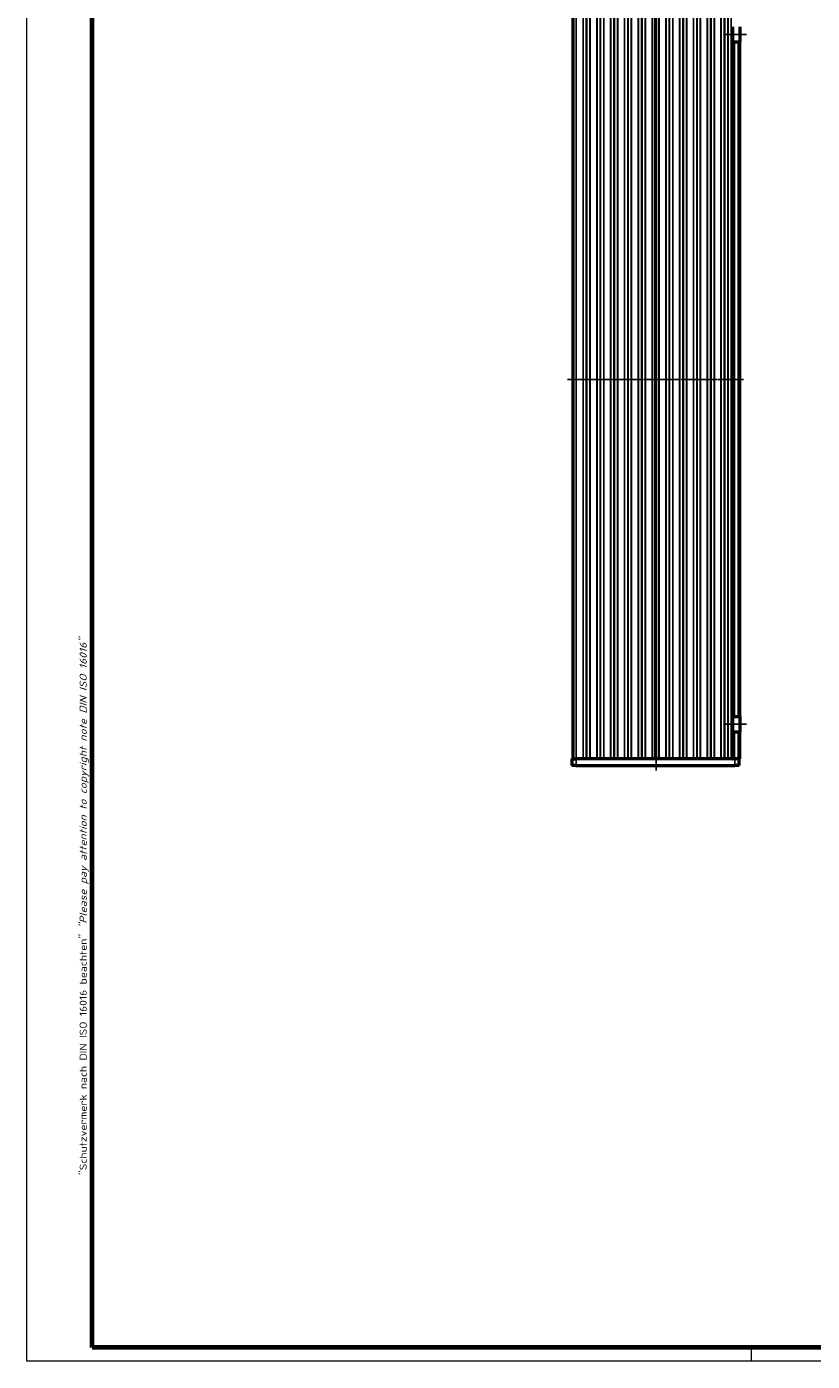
# Model space of a CAD drawing. Header units: millimetres. Extents: x 1 to 840, y 1 to 593.
# Tile 1 of 8: x 1 to 229, y 1 to 388. Entities that reach past the tile are written whole.
import ezdxf

# ---------------------------------------------------------------- set-up
doc = ezdxf.new("R2010")
doc.units = ezdxf.units.MM
doc.linetypes.add('CHAIN', pattern=[0.3543, 0.2362, -0.0295, 0.0591, -0.0295])
doc.linetypes.add('DASH_DOT', pattern=[0.37, 0.24, -0.06, 0.01, -0.06])
doc.layers.get('0').update_dxf_attribs({"lineweight": 25})
for name, color, linetype, lineweight in [('Mittellinie (ISO)', 1, 'DASH_DOT', 25), ('Rahmen (ISO)', 7, 'Continuous', 70), ('Sichtbar (ISO)', 7, 'Continuous', 50), ('Sichtbar schmal (ISO)', 1, 'Continuous', 25)]:
    doc.layers.add(name, color=color, linetype=linetype, lineweight=lineweight)
doc.styles.add('Notiztext (DIN)', font='isocpeur.ttf', dxfattribs={"width": 1.1})

# ---------------------------------------------------------------- blocks, each defined once
blk = doc.blocks.new('Ränder Bopla-A1-Rahmen')
at = {"color": 1, "linetype": 'Continuous', "lineweight": 18}
for p, q in [((1, 1), (1, 593)), ((211, 5), (211, 1)), ((840, 1), (1, 1))]:
    blk.add_line(p, q, dxfattribs=at)
at = {"color": 3, "linetype": 'Continuous', "lineweight": 70}
for p, q in [((20, 5), (20, 589)), ((836, 5), (20, 5))]:
    blk.add_line(p, q, dxfattribs=at)
at = {"layer": 'Rahmen (ISO)', "color": 1, "insert": (19, 55), "char_height": 2.03, "width": 161.3572, "attachment_point": 7, "rotation": 90, "style": 'Notiztext (DIN)'}
blk.add_mtext('\\fISOCPEUR|b0|i0;\\W1.20;\\H2.0300;"Schutzvermerk nach DIN ISO 16016 beachten" \\fISOCPEUR|b0|i1;\\W1.20;\\H2.0300;"Please pay attention to copyright note DIN ISO 16016"', dxfattribs=at)

msp = doc.modelspace()

# ---------------------------------------------------------------- linework, layer by layer
at = {"layer": 'Mittellinie (ISO)', "linetype": 'CHAIN'}
for p, q in [((183.48864, 172.2876756), (183.48864, 398.546087)), ((203.68864, 385.7102501), (209.68864, 385.7102501)), ((208.78864, 285.7102501), (157.78864, 285.7102501)), ((203.68864, 185.7102501), (209.68864, 185.7102501))]:
    msp.add_line(p, q, dxfattribs=at)
at = {"layer": 'Sichtbar (ISO)'}
for p, q in [((159.28864, 395.7102501), (159.28864, 175.7102501)), ((183.28864, 175.7102501), (183.28864, 395.7102501)), ((183.28864, 395.7102501), (183.28864, 175.7102501)), ((205.68864, 383.4602501), (205.68864, 387.9602501)), ((207.68864, 387.9602501), (207.68864, 383.4602501)), ((205.68864, 383.4602501), (205.68864, 187.9602501)), ((205.68864, 383.4602501), (206.18864, 383.4602501)), ((207.18864, 383.4602501), (206.18864, 383.4602501)), ((207.18864, 383.4602501), (207.68864, 383.4602501)), ((207.68864, 187.9602501), (207.68864, 383.4602501)), ((205.68864, 183.4602501), (205.68864, 187.9602501)), ((206.18864, 187.9602501), (205.68864, 187.9602501)), ((206.18864, 187.9602501), (207.18864, 187.9602501)), ((207.68864, 187.9602501), (207.18864, 187.9602501)), ((207.68864, 187.9602501), (207.68864, 183.4602501)), ((205.68864, 183.4602501), (206.18864, 183.4602501)), ((205.68864, 183.4602501), (205.68864, 175.7102501)), ((207.18864, 183.4602501), (206.18864, 183.4602501)), ((207.18864, 183.4602501), (207.68864, 183.4602501)), ((207.68864, 175.7102501), (207.68864, 183.4602501)), ((159.03864, 175.7102501), (160.28864, 175.7102501)), ((159.03864, 175.7102501), (159.03864, 173.7102501)), ((205.6216527, 175.7102501), (160.28864, 175.7102501)), ((205.6216527, 175.7102501), (205.68864, 175.7102501)), ((206.18864, 175.7102501), (205.68864, 175.7102501)), ((207.18864, 175.7102501), (206.18864, 175.7102501)), ((207.68864, 175.7102501), (207.18864, 175.7102501)), ((207.53864, 173.7102501), (207.53864, 175.7102501)), ((160.28864, 173.7102501), (159.03864, 173.7102501)), ((160.28864, 173.7102501), (206.28864, 173.7102501)), ((207.53864, 173.7102501), (206.28864, 173.7102501))]:
    msp.add_line(p, q, dxfattribs=at)
at = {"layer": 'Sichtbar schmal (ISO)'}
for p, q in [((160.28864, 175.7102501), (160.28864, 395.7102501)), ((162.2501235, 395.7102501), (162.2501235, 175.7102501)), ((162.3244016, 175.7102501), (162.3244016, 395.7102501)), ((163.2143619, 395.7102501), (163.2143619, 175.7102501)), ((163.3629181, 175.7102501), (163.3629181, 395.7102501)), ((164.2528783, 395.7102501), (164.2528783, 175.7102501)), ((164.3271565, 175.7102501), (164.3271565, 395.7102501)), ((166.2501235, 395.7102501), (166.2501235, 175.7102501)), ((166.3244016, 175.7102501), (166.3244016, 395.7102501)), ((167.2143619, 395.7102501), (167.2143619, 175.7102501)), ((167.3629181, 175.7102501), (167.3629181, 395.7102501)), ((168.2528783, 395.7102501), (168.2528783, 175.7102501)), ((168.3271565, 175.7102501), (168.3271565, 395.7102501)), ((170.2501235, 395.7102501), (170.2501235, 175.7102501)), ((170.3244016, 175.7102501), (170.3244016, 395.7102501)), ((171.2143619, 395.7102501), (171.2143619, 175.7102501)), ((171.3629181, 175.7102501), (171.3629181, 395.7102501)), ((172.2528783, 395.7102501), (172.2528783, 175.7102501)), ((172.3271565, 175.7102501), (172.3271565, 395.7102501)), ((174.2501235, 395.7102501), (174.2501235, 175.7102501)), ((174.3244016, 175.7102501), (174.3244016, 395.7102501)), ((175.2143619, 395.7102501), (175.2143619, 175.7102501)), ((175.3629181, 175.7102501), (175.3629181, 395.7102501)), ((176.2528783, 395.7102501), (176.2528783, 175.7102501)), ((176.3271565, 175.7102501), (176.3271565, 395.7102501)), ((178.2501235, 395.7102501), (178.2501235, 175.7102501)), ((178.3244016, 175.7102501), (178.3244016, 395.7102501)), ((179.2143619, 395.7102501), (179.2143619, 175.7102501)), ((179.3629181, 175.7102501), (179.3629181, 395.7102501)), ((180.2528783, 395.7102501), (180.2528783, 175.7102501)), ((180.3271565, 175.7102501), (180.3271565, 395.7102501)), ((182.2501235, 395.7102501), (182.2501235, 175.7102501)), ((182.3244016, 175.7102501), (182.3244016, 395.7102501)), ((183.1629181, 395.7102501), (183.1629181, 175.7102501)), ((183.4143619, 175.7102501), (183.4143619, 395.7102501)), ((184.2528783, 395.7102501), (184.2528783, 175.7102501)), ((184.3271565, 175.7102501), (184.3271565, 395.7102501)), ((186.2501235, 395.7102501), (186.2501235, 175.7102501)), ((186.3244016, 175.7102501), (186.3244016, 395.7102501)), ((187.2143619, 395.7102501), (187.2143619, 175.7102501)), ((187.3629181, 175.7102501), (187.3629181, 395.7102501)), ((188.2528783, 395.7102501), (188.2528783, 175.7102501)), ((188.3271565, 175.7102501), (188.3271565, 395.7102501)), ((190.2501235, 395.7102501), (190.2501235, 175.7102501)), ((190.3244016, 175.7102501), (190.3244016, 395.7102501)), ((191.2143619, 395.7102501), (191.2143619, 175.7102501)), ((191.3629181, 175.7102501), (191.3629181, 395.7102501)), ((192.2528783, 395.7102501), (192.2528783, 175.7102501)), ((192.3271565, 175.7102501), (192.3271565, 395.7102501)), ((194.2501235, 395.7102501), (194.2501235, 175.7102501)), ((194.3244016, 175.7102501), (194.3244016, 395.7102501)), ((195.2143619, 395.7102501), (195.2143619, 175.7102501)), ((195.3629181, 175.7102501), (195.3629181, 395.7102501)), ((196.2528783, 395.7102501), (196.2528783, 175.7102501)), ((196.3271565, 175.7102501), (196.3271565, 395.7102501)), ((198.2501235, 395.7102501), (198.2501235, 175.7102501)), ((198.3244016, 175.7102501), (198.3244016, 395.7102501)), ((199.2143619, 395.7102501), (199.2143619, 175.7102501)), ((199.3629181, 175.7102501), (199.3629181, 395.7102501)), ((200.2528783, 395.7102501), (200.2528783, 175.7102501)), ((200.3271565, 175.7102501), (200.3271565, 395.7102501)), ((202.2501235, 395.7102501), (202.2501235, 175.7102501)), ((202.3244016, 175.7102501), (202.3244016, 395.7102501)), ((203.2143619, 395.7102501), (203.2143619, 175.7102501)), ((203.3629181, 175.7102501), (203.3629181, 395.7102501)), ((204.2528783, 395.7102501), (204.2528783, 175.7102501)), ((204.3271565, 175.7102501), (204.3271565, 395.7102501)), ((205.18864, 395.7102501), (205.18864, 175.7102501)), ((206.18864, 187.9602501), (206.18864, 383.4602501)), ((207.18864, 383.4602501), (207.18864, 187.9602501)), ((206.18864, 175.7102501), (206.18864, 183.4602501)), ((207.18864, 183.4602501), (207.18864, 175.7102501)), ((160.28864, 173.7102501), (160.28864, 175.7102501)), ((206.28864, 175.7102501), (206.28864, 173.7102501))]:
    msp.add_line(p, q, dxfattribs=at)

# ---------------------------------------------------------------- block references
msp.add_blockref('Ränder Bopla-A1-Rahmen', (0, 0))

doc.saveas('drawing.dxf')
